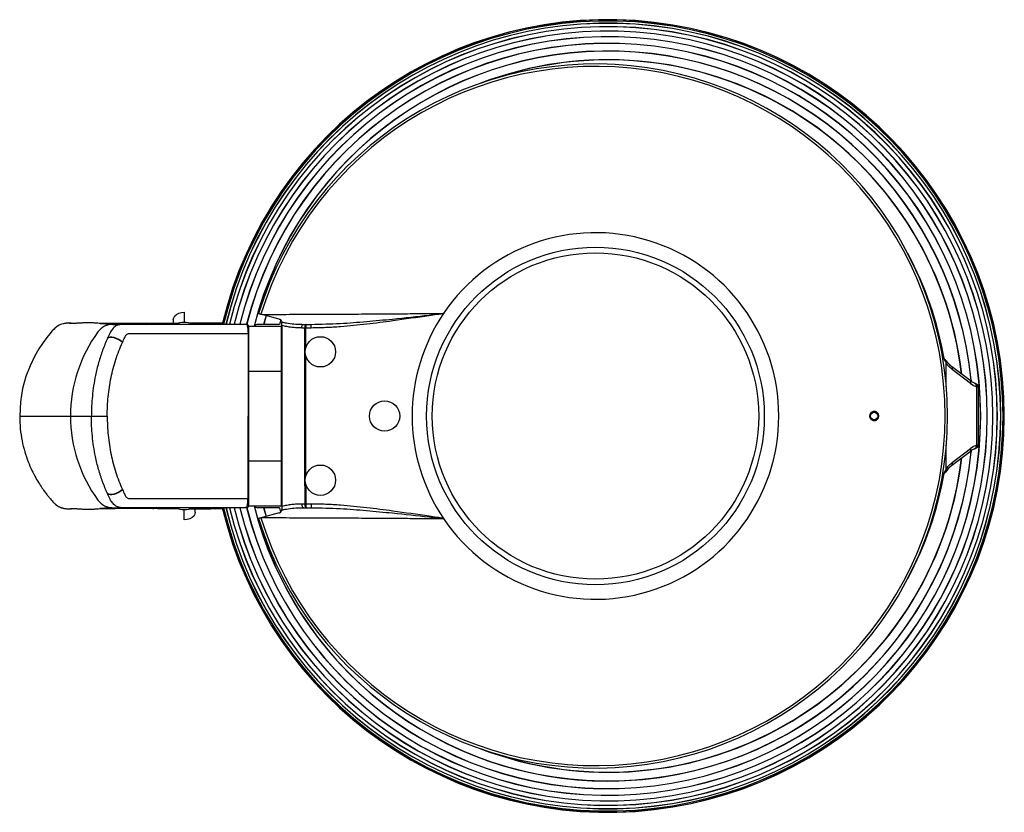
# Model space of a CAD drawing. Header units: millimetres. Extents: x 45 to 207, y 11 to 197.
# Tile 1 of 5: x 45 to 99, y 11 to 55. Entities that reach past the tile are written whole.
import ezdxf

# ---------------------------------------------------------------- set-up
doc = ezdxf.new("R2010")
doc.units = ezdxf.units.MM

msp = doc.modelspace()

# ---------------------------------------------------------------- linework, layer by layer
at = {"color": 7, "linetype": 'Continuous', "lineweight": 25}
for p, q in [((54.404, 38.664), (54.404, 38.1)), ((53.804, 38.25), (53.804, 38.051)), ((58.586, 38.556), (58.642, 38.541)), ((59.579, 38.29), (58.642, 38.541)), ((58.862, 38.482), (58.727, 38)), ((59.66, 38.242), (59.591, 38)), ((68.544, 38.599), (68.543, 38.597)), ((50.502, 38), (50.89, 38)), ((50.987, 38), (50.89, 38)), ((57.684, 38), (50.981, 38)), ((54.126, 38.054), (52.95, 38.051)), ((55.857, 38.059), (54.739, 38.056)), ((56.508, 38.063), (56.113, 38.062)), ((57.906, 37.695), (57.896, 37.694)), ((57.902, 37.66), (57.906, 37.66)), ((57.906, 37.637), (57.902, 37.637)), ((57.906, 37.9), (57.906, 35.45)), ((57.906, 37.9), (59.706, 37.9)), ((57.906, 37.891), (57.906, 35.5)), ((59.591, 38), (58.406, 38)), ((59.706, 35.45), (59.706, 37.9)), ((59.706, 37.9), (59.727, 37.9)), ((59.726, 38.12), (59.727, 38.097)), ((59.727, 37.938), (59.727, 28.063)), ((60.97, 37.8), (60.806, 37.8)), ((60.921, 38), (61.058, 38)), ((60.97, 29.2), (60.97, 37.8)), ((61.027, 37.8), (60.97, 37.8)), ((61.324, 37.8), (61.027, 37.8)), ((61.058, 38), (61.324, 38)), ((61.324, 37.8), (61.324, 38)), ((50.219, 37.249), (50.211, 37.233)), ((57.878, 37.5), (57.88, 33)), ((57.904, 37.5), (57.904, 37.5)), ((51.026, 37.008), (51.033, 37.023)), ((57.906, 35.45), (57.906, 30.55)), ((57.906, 35.45), (59.706, 35.45)), ((59.706, 30.55), (59.706, 35.45)), ((95.961, 34.596), (95.961, 35.831)), ((97.253, 34.932), (96.25, 35.7)), ((97.288, 34.773), (96.285, 35.541)), ((97.524, 34.774), (97.538, 34.768)), ((97.581, 34.751), (97.538, 34.768)), ((97.619, 34.583), (97.606, 34.588)), ((97.619, 31.418), (97.619, 34.583)), ((97.706, 34.565), (97.619, 34.583)), ((97.706, 34.565), (97.706, 31.435)), ((57.906, 33.7), (57.906, 33.7)), ((57.878, 28.5), (57.88, 33)), ((57.906, 33), (57.906, 33.124)), ((57.906, 33), (57.906, 32.94)), ((57.906, 32.3), (57.906, 32.3)), ((95.961, 30.17), (95.961, 31.405)), ((96.285, 30.459), (97.288, 31.227)), ((97.538, 31.232), (97.524, 31.227)), ((97.538, 31.232), (97.581, 31.25)), ((97.606, 31.412), (97.619, 31.418)), ((97.706, 31.435), (97.619, 31.418)), ((96.25, 30.3), (97.253, 31.068)), ((57.906, 30.55), (57.906, 28.1)), ((57.906, 30.55), (59.706, 30.55)), ((57.906, 28.11), (57.906, 30.5)), ((59.706, 28.1), (59.706, 30.55)), ((95.941, 30.021), (95.934, 30.014)), ((60.97, 29.2), (61.027, 29.2)), ((61.027, 29.2), (60.97, 29.2)), ((60.97, 29.2), (60.97, 28.2)), ((61.027, 29.2), (61.027, 28.2)), ((61.027, 29.2), (61.027, 29.2)), ((50.219, 28.752), (50.211, 28.768)), ((51.026, 28.993), (51.033, 28.978)), ((57.904, 28.5), (57.904, 28.5)), ((50.502, 28), (50.89, 28)), ((50.89, 28), (50.982, 28)), ((57.684, 28), (50.981, 28)), ((52.95, 27.949), (54.103, 27.946)), ((54.678, 27.945), (55.857, 27.942)), ((55.004, 27.75), (55.004, 27.946)), ((56.509, 27.937), (56.113, 27.938)), ((57.899, 28.341), (57.906, 28.341)), ((57.906, 28.305), (57.901, 28.306)), ((57.906, 28.363), (57.902, 28.364)), ((57.906, 28.1), (59.706, 28.1)), ((59.591, 28), (58.406, 28)), ((58.727, 28), (58.862, 27.518)), ((59.591, 28), (59.659, 27.762)), ((59.727, 28.1), (59.706, 28.1)), ((60.97, 28.2), (60.806, 28.2)), ((60.921, 28), (61.058, 28)), ((61.027, 28.2), (60.97, 28.2)), ((61.324, 28.2), (61.027, 28.2)), ((61.058, 28), (61.324, 28)), ((61.324, 28.2), (61.324, 28)), ((54.404, 27.336), (54.404, 27.9)), ((58.642, 27.46), (58.586, 27.445)), ((59.579, 27.711), (58.642, 27.46)), ((59.726, 27.88), (59.727, 27.904)), ((68.543, 27.403), (68.543, 27.403)), ((68.544, 27.401), (68.543, 27.403))]:
    msp.add_line(p, q, dxfattribs=at)
at = {"color": 8, "linetype": 'Continuous', "lineweight": 25}
for p, q in [((58.872, 38.48), (58.738, 38)), ((52.95, 38.051), (52.95, 38)), ((55.857, 38.059), (55.857, 38.001)), ((56.122, 38.001), (56.129, 38.004)), ((56.129, 38.004), (56.493, 38.006)), ((61.027, 36.712), (61.027, 37.8)), ((61.027, 29.712), (61.027, 36.289)), ((97.139, 35.019), (97.311, 34.95)), ((97.32, 31.068), (97.313, 31.052)), ((95.934, 30.014), (95.877, 29.952)), ((61.027, 29.2), (61.027, 29.289)), ((52.95, 27.949), (52.95, 28)), ((55.857, 27.942), (55.857, 27.999)), ((56.122, 28), (56.129, 27.996)), ((56.129, 27.996), (56.495, 27.995)), ((58.738, 28), (58.872, 27.521))]:
    msp.add_line(p, q, dxfattribs=at)
at = {"color": 7, "linetype": 'Continuous', "lineweight": 25, "flags": 128}
for points in [[(53.804, 38.25), (53.824, 38.357), (53.884, 38.457), (53.98, 38.543), (54.104, 38.609), (54.249, 38.65), (54.404, 38.664)], [(48.426, 38.048), (48.386, 38.05), (48.325, 38.052), (48.274, 38.054), (48.232, 38.055), (48.197, 38.057), (48.163, 38.058), (48.133, 38.059), (48.105, 38.059), (48.038, 38.059), (47.96, 38.055), (47.938, 38.053), (47.915, 38.05), (47.891, 38.047), (47.854, 38.041), (47.799, 38.03), (47.728, 38.011), (47.656, 37.985), (47.574, 37.949), (47.53, 37.925), (47.485, 37.898), (47.438, 37.866), (47.391, 37.83), (47.344, 37.789), (47.298, 37.743), (47.203, 37.638), (47.074, 37.489), (46.906, 37.281), (46.703, 37.008), (46.475, 36.664), (46.232, 36.242), (45.99, 35.739), (45.768, 35.153), (45.587, 34.492), (45.468, 33.768), (45.427, 33), (45.427, 33)], [(60.806, 37.8), (60.808, 37.839), (60.815, 37.877), (60.825, 37.911), (60.839, 37.942), (60.857, 37.967), (60.877, 37.985), (60.898, 37.996), (60.921, 38)], [(51.026, 37.008), (50.937, 37.084), (50.826, 37.155), (50.702, 37.214), (50.574, 37.258), (50.453, 37.283), (50.347, 37.287), (50.264, 37.27), (50.211, 37.233)], [(51.033, 37.023), (50.944, 37.099), (50.833, 37.17), (50.709, 37.23), (50.582, 37.274), (50.46, 37.299), (50.355, 37.303), (50.272, 37.286), (50.219, 37.249)], [(57.906, 33.124), (57.906, 33.714), (57.904, 37.5)], [(57.904, 28.5), (57.904, 29.414), (57.906, 32.94)], [(51.026, 28.993), (50.937, 28.917), (50.826, 28.846), (50.702, 28.787), (50.574, 28.743), (50.453, 28.718), (50.347, 28.714), (50.264, 28.731), (50.211, 28.768)], [(51.033, 28.978), (50.944, 28.901), (50.833, 28.83), (50.709, 28.771), (50.582, 28.727), (50.46, 28.702), (50.355, 28.698), (50.272, 28.715), (50.219, 28.752)], [(60.806, 28.2), (60.808, 28.161), (60.815, 28.124), (60.825, 28.089), (60.839, 28.059), (60.857, 28.034), (60.877, 28.016), (60.898, 28.004), (60.921, 28)], [(55.004, 27.75), (54.984, 27.643), (54.924, 27.543), (54.828, 27.458), (54.704, 27.392), (54.559, 27.351), (54.404, 27.336)]]:
    msp.add_lwpolyline(points, dxfattribs=at)
at = {"color": 8, "linetype": 'Continuous', "lineweight": 25, "flags": 128}
for points in [[(57.899, 37.805), (57.901, 37.871), (57.906, 37.891), (57.906, 37.891), (57.906, 37.891)], [(57.899, 28.196), (57.901, 28.129), (57.906, 28.11), (57.906, 28.11), (57.906, 28.11)]]:
    msp.add_lwpolyline(points, dxfattribs=at)
at = {"color": 7, "linetype": 'Continuous', "lineweight": 25}
for centre, radius in [((76.827, 33), 9.207), ((76.827, 33), 8.9), ((61.827, 36.5), 0.827), ((65.327, 33), 0.827), ((92.027, 33), 0.201), ((61.827, 29.5), 0.827)]:
    msp.add_circle(centre, radius, dxfattribs=at)
at = {"color": 8, "linetype": 'Continuous', "lineweight": 25}
for centre, radius, start, end in [((77.506, 33), 21.615, 193.384, 166.6226), ((77.506, 33), 21.611, 193.3874, 166.6172), ((77.506, 33), 21.546, 193.4293, 166.5714), ((77.506, 33), 21.42, 193.5099, 166.4939), ((77.506, 33), 21.234, 193.6304, 166.3774), ((77.506, 33), 20.989, 193.7925, 166.2125), ((77.506, 33), 20.684, 193.9987, 166.0018), ((77.506, 33), 20.321, 194.2238, 165.7528), ((77.506, 33), 19.901, 5.6229, 165.7459), ((77.506, 33), 19.423, 6.7492, 110.1141), ((52.689, 37.945), 0.108, 30.664, 87.0823), ((56.118, 37.954), 0.108, 92.5027, 153.9983), ((57.88, 44.308), 6.807, 269.9893, 270.2066), ((96.151, 35.595), 0.144, 338.1576, 46.8791), ((97.154, 34.827), 0.144, 338.1669, 46.7555), ((97.457, 34.957), 0.146, 182.5567, 215.9239), ((97.46, 34.957), 0.147, 183.2518, 216.867), ((97.162, 31.172), 0.138, 311.3697, 23.708), ((77.506, 33), 19.901, 194.2541, 354.3771), ((77.506, 33), 19.423, 249.8859, 353.2508), ((97.457, 31.044), 0.146, 143.0439, 177.4545), ((97.46, 31.044), 0.147, 142.1596, 176.7562), ((96.159, 30.404), 0.138, 311.0348, 23.7389), ((57.88, 21.692), 6.809, 89.7935, 90.0107), ((52.689, 28.055), 0.108, 272.9177, 329.336), ((56.118, 28.046), 0.108, 206.0017, 267.4973)]:
    msp.add_arc(centre, radius, start, end, dxfattribs=at)
at = {"color": 7, "linetype": 'Continuous', "lineweight": 25}
for centre, radius, start, end in [((77.506, 33), 21.617, 193.3991, 166.6015), ((77.506, 33), 21.613, 193.4012, 166.5994), ((77.506, 33), 21.549, 193.4271, 166.5724), ((77.506, 33), 21.424, 193.5041, 166.4934), ((77.506, 33), 21.239, 193.6175, 166.3798), ((77.506, 33), 20.995, 193.7882, 166.2131), ((77.506, 33), 20.691, 193.9936, 166.006), ((77.506, 33), 20.329, 194.2287, 165.7494), ((77.506, 33), 19.91, 5.5719, 165.7527), ((76.827, 33), 19.2, 196.9261, 163.0739), ((77.506, 33), 19.434, 6.7186, 111.0624), ((76.827, 33), 19.068, 196.9394, 163.0606), ((76.827, 33), 9.997, 214.0457, 145.9543), ((77.506, 33), 18.6, 9.6881, 28.4287), ((76.827, 33), 9.997, 145.9543, 214.0457), ((55.969, 33), 7.774, 143.809, 180), ((50.502, 37), 1, 90, 143.809), ((54.404, 36.75), 1.35, 69.5561, 111.5908), ((97.447, 34.629), 0.164, 345.6103, 61.9718), ((97.461, 34.624), 0.164, 345.6103, 61.9718), ((97.506, 34.565), 0.2, 0, 68), ((55.969, 33), 7.774, 180, 216.191), ((97.447, 31.371), 0.164, 298.0282, 14.3897), ((97.461, 31.377), 0.164, 298.0282, 14.3897), ((97.506, 31.435), 0.2, 292, 0), ((77.506, 33), 19.434, 248.9376, 353.2814), ((77.506, 33), 19.91, 270, 354.4271), ((77.506, 33), 18.6, 331.5713, 350.3119), ((50.502, 29), 1, 216.191, 270), ((54.404, 29.25), 1.35, 249.6475, 270), ((54.404, 29.25), 1.35, 270, 291.263), ((77.506, 33), 19.91, 194.2473, 270)]:
    msp.add_arc(centre, radius, start, end, dxfattribs=at)
for centre, major_axis, ratio, start_param, end_param in [((58.406, 37.8), (0, -0.2), 0.999194, 3.141593, 4.188325), ((61.058, 37.8), (0, 0.2), 0.444438, 0, 1.570796), ((61.058, 37.8), (0, 0.2), 0.157649, 0, 1.570796), ((97.632, 36.411), (-0.556, 1.864), 0.627265, 2.428391, 2.67711), ((97.632, 29.589), (0.556, 1.864), 0.627265, 0.464482, 0.713202), ((58.406, 28.2), (0, 0.2), 0.999194, 2.094861, 3.141593), ((61.058, 28.2), (0, 0.2), 0.444438, 1.570796, 3.141593), ((61.058, 28.2), (0, 0.2), 0.157649, 1.570796, 3.141593)]:
    msp.add_ellipse(centre, major_axis=major_axis, ratio=ratio, start_param=start_param, end_param=end_param, dxfattribs=at)
for points, knots in [([(58.459, 38.59), (58.461, 38.59), (58.465, 38.588), (58.498, 38.579), (58.541, 38.568), (58.573, 38.559), (58.586, 38.556)], [0, 0, 0, 0, 0.27555, 0.551179, 0.826878, 1, 1, 1, 1]), ([(58.642, 38.541), (59.082, 38.542), (59.964, 38.545), (61.315, 38.551), (62.687, 38.557), (63.95, 38.564), (65.096, 38.571), (66.181, 38.578), (67.331, 38.587), (68.14, 38.595), (68.544, 38.599)], [0, 0, 0, 0, 0.137965, 0.276268, 0.415574, 0.555203, 0.657169, 0.759246, 0.879571, 1, 1, 1, 1]), ([(59.579, 38.29), (59.601, 38.281), (59.646, 38.264), (59.698, 38.209), (59.72, 38.158), (59.724, 38.128), (59.726, 38.12)], [0, 0, 0, 0, 0.255083, 0.508938, 0.875802, 1, 1, 1, 1]), ([(61.324, 38), (61.852, 38.012), (62.858, 38.033), (64.337, 38.151), (65.954, 38.306), (67.229, 38.446), (68.093, 38.541), (68.323, 38.566), (68.436, 38.58), (68.488, 38.587), (68.513, 38.591), (68.524, 38.593), (68.531, 38.594), (68.536, 38.596), (68.54, 38.597), (68.542, 38.598), (68.544, 38.599), (68.544, 38.599), (68.544, 38.599)], [0, 0, 0, 0, 0.219058, 0.416486, 0.614055, 0.891213, 0.946685, 0.973758, 0.986981, 0.993545, 0.995751, 0.997233, 0.998226, 0.998893, 0.999343, 0.99976, 0.999942, 1, 1, 1, 1]), ([(68.543, 38.597), (68.542, 38.597), (68.541, 38.595), (68.537, 38.594), (68.532, 38.592), (68.525, 38.59), (68.514, 38.587), (68.489, 38.582), (68.437, 38.573), (68.325, 38.555), (68.096, 38.521), (67.236, 38.395), (65.967, 38.209), (64.354, 37.999), (63.135, 37.878), (62.125, 37.812), (61.591, 37.804), (61.324, 37.8)], [0, 0, 0, 0, 0.000439, 0.000904, 0.001583, 0.002588, 0.004079, 0.00629, 0.012853, 0.026051, 0.053051, 0.108356, 0.384747, 0.582154, 0.779702, 0.889781, 1, 1, 1, 1]), ([(50.428, 37.998), (50.381, 37.995), (50.291, 37.99), (50.161, 38.001), (50.029, 38.019), (49.895, 38.038), (49.762, 38.053), (49.635, 38.065), (49.506, 38.074), (49.377, 38.079), (49.244, 38.082), (49.122, 38.082), (49.017, 38.081), (48.928, 38.078), (48.849, 38.074), (48.77, 38.07), (48.69, 38.066), (48.612, 38.06), (48.536, 38.055), (48.463, 38.05), (48.374, 38.045), (48.282, 38.041), (48.199, 38.04), (48.15, 38.04), (48.113, 38.043), (48.119, 38.043), (48.12, 38.043)], [0, 0, 0, 0, 0.052372, 0.101179, 0.146441, 0.188164, 0.226333, 0.260925, 0.29192, 0.330414, 0.366563, 0.400386, 0.431875, 0.45803, 0.484722, 0.513635, 0.54477, 0.578127, 0.613705, 0.651505, 0.691516, 0.771379, 0.847472, 0.919801, 0.988373, 1, 1, 1, 1]), ([(52.695, 38.053), (52.542, 38.053), (51.963, 38.052), (51.17, 38.05), (50.424, 38.049), (50.041, 38.048), (49.87, 38.048), (49.806, 38.048)], [0, 0, 0, 0, 0.15864, 0.601434, 0.822827, 0.933523, 1, 1, 1, 1]), ([(50.385, 37.591), (50.385, 37.591), (50.374, 37.571), (50.317, 37.459), (50.263, 37.344), (50.219, 37.249)], [0, 0, 0, 0, 0.000014, 0.177876, 1, 1, 1, 1]), ([(50.981, 38), (50.981, 38), (50.917, 38), (50.83, 37.984), (50.67, 37.917), (50.518, 37.799), (50.422, 37.66), (50.385, 37.591), (50.385, 37.591)], [0, 0, 0, 0, 0.000006, 0.24607, 0.332197, 0.688637, 0.999992, 1, 1, 1, 1]), ([(52.695, 38.053), (52.693, 38.052), (52.69, 38.05), (52.685, 38.031), (52.683, 38.011), (52.681, 37.995)], [0, 0, 0, 0, 0.416361, 0.525828, 1, 1, 1, 1]), ([(52.95, 38.051), (52.942, 38.051), (52.892, 38.051), (52.798, 38.052), (52.729, 38.053), (52.695, 38.053)], [0, 0, 0, 0, 0.084185, 0.542069, 1, 1, 1, 1]), ([(56.113, 38.062), (56.107, 38.062), (56.069, 38.061), (55.985, 38.059), (55.9, 38.059), (55.857, 38.059)], [0, 0, 0, 0, 0.090157, 0.545044, 1, 1, 1, 1]), ([(56.129, 38.004), (56.128, 38.01), (56.125, 38.034), (56.12, 38.059), (56.115, 38.061), (56.113, 38.062)], [0, 0, 0, 0, 0.1653612, 0.6495344, 1, 1, 1, 1]), ([(57.806, 37.998), (57.785, 37.999), (57.753, 37.999), (57.712, 38), (57.692, 38), (57.684, 38)], [0, 0, 0, 0, 0.55154, 0.837975, 1, 1, 1, 1]), ([(57.819, 37.997), (57.818, 37.997), (57.816, 37.998), (57.812, 37.998), (57.809, 37.998), (57.807, 37.998), (57.806, 37.998)], [0, 0, 0, 0, 0.194874, 0.483475, 0.772586, 1, 1, 1, 1]), ([(57.819, 37.997), (57.819, 37.997), (57.822, 37.992), (57.829, 37.966), (57.848, 37.885), (57.865, 37.759), (57.876, 37.631), (57.878, 37.544), (57.878, 37.5)], [0, 0, 0, 0, 0.021679, 0.223071, 0.497405, 0.696885, 0.846568, 1, 1, 1, 1]), ([(57.906, 37.9), (57.906, 37.907), (57.905, 37.922), (57.894, 37.949), (57.875, 37.974), (57.847, 37.992), (57.827, 37.996), (57.819, 37.997)], [0, 0, 0, 0, 0.1869564, 0.3723445, 0.5846173, 0.8159651, 1, 1, 1, 1]), ([(57.904, 37.5), (57.904, 37.521), (57.904, 37.573), (57.902, 37.653), (57.9, 37.733), (57.898, 37.796), (57.899, 37.834), (57.899, 37.841), (57.899, 37.842)], [0, 0, 0, 0, 0.124459, 0.320995, 0.52237, 0.737757, 0.970706, 1, 1, 1, 1]), ([(57.906, 37.891), (57.906, 37.892), (57.906, 37.894), (57.906, 37.897), (57.906, 37.899), (57.906, 37.9)], [0, 0, 0, 0, 0.2482153, 0.6026689, 1, 1, 1, 1]), ([(59.726, 38.12), (59.726, 38.12), (59.783, 38.108), (59.897, 38.086), (60.151, 38.047), (60.492, 38.009), (60.778, 38.003), (60.921, 38)], [0, 0, 0, 0, 0.001166, 0.145008, 0.288973, 0.643834, 1, 1, 1, 1]), ([(59.727, 37.938), (59.727, 37.948), (59.727, 37.971), (59.727, 38.003), (59.727, 38.033), (59.727, 38.058), (59.727, 38.08), (59.727, 38.091), (59.727, 38.097)], [0, 0, 0, 0, 0.179572, 0.365124, 0.54444, 0.727635, 0.863236, 1, 1, 1, 1]), ([(60.806, 37.8), (60.716, 37.802), (60.536, 37.805), (60.265, 37.832), (59.995, 37.873), (59.816, 37.916), (59.727, 37.938)], [0, 0, 0, 0, 0.2483152, 0.4972826, 0.7482725, 1, 1, 1, 1]), ([(50.211, 37.233), (50.121, 37.021), (49.94, 36.598), (49.724, 35.918), (49.564, 35.266), (49.455, 34.653), (49.385, 34.096), (49.344, 33.544), (49.335, 33.182), (49.335, 33), (49.335, 33)], [0, 0, 0, 0, 0.166675, 0.333745, 0.500415, 0.628899, 0.757382, 0.878691, 0.999999, 1, 1, 1, 1]), ([(51.033, 37.023), (51.075, 37.112), (51.142, 37.255), (51.23, 37.423), (51.314, 37.499), (52.402, 37.511), (54.18, 37.497), (56.349, 37.501), (57.492, 37.5), (57.878, 37.5)], [0, 0, 0, 0, 0.031281, 0.050185, 0.061122, 0.071947, 0.509277, 0.834028, 1, 1, 1, 1]), ([(50.201, 33), (50.204, 33.175), (50.209, 33.526), (50.25, 34.053), (50.315, 34.577), (50.408, 35.093), (50.524, 35.594), (50.666, 36.081), (50.831, 36.556), (50.961, 36.857), (51.026, 37.008)], [0, 0, 0, 0, 0.123558, 0.247116, 0.373444, 0.499772, 0.623446, 0.74712, 0.87356, 1, 1, 1, 1]), ([(95.877, 36.048), (95.868, 36.06), (95.86, 36.073), (95.848, 36.101), (95.843, 36.115), (95.841, 36.13)], [0, 0, 0, 0, 0.5, 0.5, 1, 1, 1, 1]), ([(95.961, 35.831), (95.961, 35.851), (95.958, 35.87), (95.949, 35.909), (95.943, 35.928), (95.92, 35.982), (95.9, 36.016), (95.877, 36.048)], [0, 0, 0, 0, 0.25, 0.25, 0.5, 0.5, 1, 1, 1, 1]), ([(96.25, 35.701), (96.23, 35.716), (96.149, 35.777), (96.043, 35.868), (95.962, 35.958), (95.937, 35.985)], [0, 0, 0, 0, 0.178716, 0.746953, 1, 1, 1, 1]), ([(96.285, 35.541), (96.229, 35.584), (96.174, 35.629), (96.066, 35.725), (96.012, 35.776), (95.961, 35.831)], [0, 0, 0, 0, 0.5, 0.5, 1, 1, 1, 1]), ([(97.524, 34.774), (97.502, 34.784), (97.428, 34.815), (97.337, 34.87), (97.27, 34.92), (97.253, 34.932)], [0, 0, 0, 0, 0.245491, 0.811033, 1, 1, 1, 1]), ([(97.349, 34.868), (97.345, 34.873), (97.329, 34.89), (97.325, 34.915), (97.322, 34.934)], [0, 0, 0, 0, 0.263472, 1, 1, 1, 1]), ([(45.427, 33), (45.433, 32.768), (45.445, 32.311), (45.546, 31.657), (45.694, 31.052), (45.88, 30.509), (46.086, 30.034), (46.297, 29.627), (46.501, 29.289), (46.685, 29.015), (46.843, 28.8), (46.962, 28.647), (47.048, 28.542), (47.138, 28.433), (47.222, 28.339), (47.289, 28.262), (47.344, 28.209), (47.372, 28.184), (47.392, 28.168), (47.412, 28.152), (47.432, 28.137), (47.451, 28.123), (47.478, 28.105), (47.518, 28.08), (47.563, 28.056), (47.619, 28.029), (47.667, 28.01), (47.709, 27.996), (47.755, 27.982), (47.797, 27.971), (47.836, 27.963), (47.873, 27.956), (47.925, 27.949), (47.983, 27.943), (48.023, 27.942), (48.043, 27.941), (48.059, 27.941), (48.076, 27.941), (48.095, 27.941), (48.12, 27.942), (48.154, 27.942), (48.198, 27.944), (48.257, 27.946), (48.327, 27.949), (48.387, 27.951), (48.419, 27.952), (48.423, 27.953)], [0, 0, 0, 0, 0.028027, 0.055306, 0.081548, 0.106543, 0.130198, 0.152557, 0.173793, 0.194181, 0.21406, 0.233794, 0.25229, 0.267108, 0.278266, 0.285929, 0.288611, 0.289727, 0.290737, 0.291688, 0.292638, 0.293644, 0.294756, 0.297429, 0.302851, 0.310187, 0.324907, 0.343, 0.361358, 0.379836, 0.398433, 0.417153, 0.435994, 0.488451, 0.541867, 0.568436, 0.597805, 0.630411, 0.666254, 0.705335, 0.747652, 0.801677, 0.86019, 0.923182, 0.990643, 1, 1, 1, 1]), ([(45.437, 33), (45.439, 33), (45.442, 33), (45.576, 33), (45.831, 33), (46.225, 33), (46.749, 33), (47.391, 33), (47.927, 33), (48.195, 33)], [0, 0, 0, 0, 0.101988, 0.240096, 0.392019, 0.543959, 0.695927, 0.847937, 1, 1, 1, 1]), ([(48.195, 33), (48.395, 33), (48.751, 33), (49.157, 33), (49.335, 33)], [0, 0, 0, 0, 0.5599251, 1, 1, 1, 1]), ([(49.335, 33), (49.349, 33), (49.375, 33), (49.482, 33), (49.623, 33), (49.789, 33), (49.959, 33), (50.102, 33), (50.172, 33), (50.201, 33)], [0, 0, 0, 0, 0.148842, 0.297685, 0.446527, 0.59537, 0.744212, 0.893055, 1, 1, 1, 1]), ([(50.211, 28.768), (50.121, 28.979), (49.94, 29.403), (49.724, 30.083), (49.564, 30.734), (49.455, 31.347), (49.385, 31.904), (49.344, 32.456), (49.335, 32.819), (49.335, 33), (49.335, 33)], [0, 0, 0, 0, 0.166675, 0.333745, 0.500415, 0.628899, 0.757382, 0.878691, 0.999999, 1, 1, 1, 1]), ([(50.201, 33), (50.204, 32.825), (50.209, 32.475), (50.25, 31.948), (50.315, 31.423), (50.408, 30.907), (50.524, 30.406), (50.666, 29.92), (50.831, 29.445), (50.961, 29.144), (51.026, 28.993)], [0, 0, 0, 0, 0.123558, 0.247116, 0.373444, 0.499772, 0.623446, 0.74712, 0.87356, 1, 1, 1, 1]), ([(57.88, 33), (57.888, 33), (57.903, 33), (57.905, 33), (57.906, 33)], [0, 0, 0, 0, 0.5, 1, 1, 1, 1]), ([(91.855, 32.819), (91.837, 32.84), (91.8, 32.882), (91.775, 32.964), (91.777, 33.048), (91.806, 33.127), (91.86, 33.192), (91.932, 33.237), (92.015, 33.255), (92.101, 33.244), (92.179, 33.205), (92.239, 33.142), (92.274, 33.063), (92.281, 32.978), (92.26, 32.897), (92.213, 32.827), (92.146, 32.775), (92.065, 32.748), (91.979, 32.75), (91.906, 32.776), (91.869, 32.807), (91.855, 32.819)], [0, 0, 0, 0, 0.053011, 0.106048, 0.158525, 0.210722, 0.263245, 0.316575, 0.370889, 0.425969, 0.481231, 0.535957, 0.589645, 0.642293, 0.694388, 0.746653, 0.799717, 0.853849, 0.90885, 0.964129, 1, 1, 1, 1]), ([(97.253, 31.068), (97.275, 31.085), (97.348, 31.139), (97.439, 31.191), (97.507, 31.219), (97.524, 31.227)], [0, 0, 0, 0, 0.254202, 0.812025, 1, 1, 1, 1]), ([(97.325, 31.067), (97.325, 31.075), (97.325, 31.1), (97.34, 31.122), (97.35, 31.136)], [0, 0, 0, 0, 0.302038, 1, 1, 1, 1]), ([(95.877, 29.952), (95.9, 29.984), (95.92, 30.018), (95.95, 30.09), (95.961, 30.13), (95.961, 30.17)], [0, 0, 0, 0, 0.5, 0.5, 1, 1, 1, 1]), ([(95.933, 30.015), (95.969, 30.052), (96.062, 30.147), (96.169, 30.242), (96.241, 30.293), (96.25, 30.299)], [0, 0, 0, 0, 0.351431, 0.920956, 1, 1, 1, 1]), ([(95.961, 30.17), (96.012, 30.224), (96.066, 30.275), (96.174, 30.371), (96.229, 30.417), (96.285, 30.459)], [0, 0, 0, 0, 0.5, 0.5, 1, 1, 1, 1]), ([(95.841, 29.87), (95.843, 29.885), (95.848, 29.9), (95.86, 29.927), (95.868, 29.94), (95.877, 29.952)], [0, 0, 0, 0, 0.5, 0.5, 1, 1, 1, 1]), ([(60.97, 29.2), (60.97, 29.2), (60.97, 29.2), (60.97, 29.2), (60.97, 29.2), (60.97, 29.2), (60.97, 29.2)], [0, 0, 0, 0, 0.25, 0.5, 0.75, 1, 1, 1, 1]), ([(50.385, 28.41), (50.385, 28.41), (50.374, 28.43), (50.317, 28.542), (50.263, 28.657), (50.219, 28.752)], [0, 0, 0, 0, 0.000014, 0.177876, 1, 1, 1, 1]), ([(51.033, 28.978), (51.075, 28.889), (51.142, 28.746), (51.23, 28.577), (51.314, 28.501), (52.402, 28.489), (54.18, 28.504), (56.349, 28.5), (57.492, 28.5), (57.878, 28.5)], [0, 0, 0, 0, 0.031281, 0.050185, 0.061122, 0.071947, 0.509277, 0.834028, 1, 1, 1, 1]), ([(57.819, 28.003), (57.819, 28.004), (57.822, 28.009), (57.829, 28.035), (57.848, 28.116), (57.865, 28.241), (57.876, 28.37), (57.878, 28.456), (57.878, 28.5)], [0, 0, 0, 0, 0.021679, 0.223071, 0.497405, 0.696885, 0.846568, 1, 1, 1, 1]), ([(57.899, 28.212), (57.899, 28.215), (57.899, 28.234), (57.901, 28.288), (57.903, 28.37), (57.904, 28.444), (57.904, 28.488), (57.904, 28.5)], [0, 0, 0, 0, 0.056915, 0.355354, 0.631087, 0.893499, 1, 1, 1, 1]), ([(48.205, 27.962), (48.204, 27.962), (48.202, 27.961), (48.215, 27.961), (48.241, 27.96), (48.283, 27.959), (48.339, 27.957), (48.403, 27.954), (48.469, 27.95), (48.531, 27.946), (48.602, 27.941), (48.679, 27.936), (48.76, 27.931), (48.847, 27.927), (48.936, 27.923), (49.027, 27.92), (49.114, 27.918), (49.187, 27.918), (49.247, 27.918), (49.296, 27.919), (49.349, 27.92), (49.413, 27.923), (49.489, 27.926), (49.577, 27.932), (49.681, 27.94), (49.798, 27.952), (49.924, 27.967), (50.05, 27.985), (50.175, 28.001), (50.298, 28.011), (50.383, 28.006), (50.428, 28.003)], [0, 0, 0, 0, 0.026634, 0.071066, 0.113611, 0.156522, 0.202914, 0.252811, 0.284761, 0.318001, 0.352532, 0.388355, 0.424281, 0.457989, 0.49479, 0.528423, 0.558889, 0.586187, 0.602216, 0.616909, 0.631545, 0.649234, 0.67011, 0.694168, 0.721397, 0.757158, 0.797205, 0.841515, 0.890078, 0.942899, 1, 1, 1, 1]), ([(52.695, 27.947), (52.542, 27.947), (51.963, 27.949), (51.17, 27.95), (50.424, 27.952), (50.04, 27.952), (49.868, 27.953), (49.804, 27.953)], [0, 0, 0, 0, 0.158526, 0.601002, 0.822235, 0.932852, 1, 1, 1, 1]), ([(50.981, 28), (50.981, 28), (50.917, 28), (50.83, 28.016), (50.67, 28.084), (50.518, 28.202), (50.422, 28.34), (50.385, 28.41), (50.385, 28.41)], [0, 0, 0, 0, 0.000006, 0.24607, 0.332197, 0.688637, 0.999992, 1, 1, 1, 1]), ([(52.695, 27.947), (52.693, 27.949), (52.69, 27.95), (52.685, 27.969), (52.683, 27.99), (52.681, 28.006)], [0, 0, 0, 0, 0.416361, 0.525828, 1, 1, 1, 1]), ([(52.95, 27.949), (52.942, 27.949), (52.892, 27.949), (52.798, 27.949), (52.729, 27.948), (52.695, 27.947)], [0, 0, 0, 0, 0.084185, 0.542069, 1, 1, 1, 1]), ([(56.113, 27.938), (56.107, 27.938), (56.069, 27.94), (55.985, 27.941), (55.9, 27.942), (55.857, 27.942)], [0, 0, 0, 0, 0.090157, 0.545044, 1, 1, 1, 1]), ([(56.129, 27.996), (56.128, 27.99), (56.125, 27.966), (56.12, 27.941), (56.115, 27.939), (56.113, 27.938)], [0, 0, 0, 0, 0.1653612, 0.6495344, 1, 1, 1, 1]), ([(57.806, 28.002), (57.785, 28.002), (57.753, 28.001), (57.712, 28), (57.692, 28), (57.684, 28)], [0, 0, 0, 0, 0.55154, 0.837975, 1, 1, 1, 1]), ([(57.819, 28.003), (57.818, 28.003), (57.816, 28.003), (57.812, 28.003), (57.809, 28.002), (57.807, 28.002), (57.806, 28.002)], [0, 0, 0, 0, 0.194874, 0.483475, 0.772586, 1, 1, 1, 1]), ([(57.906, 28.101), (57.906, 28.093), (57.905, 28.079), (57.894, 28.051), (57.875, 28.027), (57.847, 28.009), (57.827, 28.005), (57.819, 28.003)], [0, 0, 0, 0, 0.1869564, 0.3723445, 0.5846173, 0.8159651, 1, 1, 1, 1]), ([(57.899, 28.212), (57.899, 28.212), (57.899, 28.203), (57.899, 28.199), (57.899, 28.196)], [0, 0, 0, 0, 0.086755, 1, 1, 1, 1]), ([(57.906, 28.11), (57.906, 28.109), (57.906, 28.107), (57.906, 28.103), (57.906, 28.102), (57.906, 28.101)], [0, 0, 0, 0, 0.2482153, 0.6026689, 1, 1, 1, 1]), ([(59.726, 27.88), (59.726, 27.88), (59.783, 27.892), (59.897, 27.914), (60.151, 27.954), (60.492, 27.991), (60.778, 27.997), (60.921, 28)], [0, 0, 0, 0, 0.001166, 0.145008, 0.288973, 0.643834, 1, 1, 1, 1]), ([(60.806, 28.2), (60.716, 28.199), (60.536, 28.195), (60.265, 28.169), (59.995, 28.128), (59.816, 28.085), (59.727, 28.063)], [0, 0, 0, 0, 0.2483152, 0.4972826, 0.7482725, 1, 1, 1, 1]), ([(59.727, 28.063), (59.727, 28.052), (59.727, 28.03), (59.727, 27.998), (59.727, 27.968), (59.727, 27.942), (59.727, 27.921), (59.727, 27.91), (59.727, 27.904)], [0, 0, 0, 0, 0.179572, 0.365124, 0.54444, 0.727635, 0.863236, 1, 1, 1, 1]), ([(68.543, 27.403), (68.542, 27.404), (68.541, 27.405), (68.537, 27.407), (68.532, 27.408), (68.525, 27.411), (68.514, 27.413), (68.489, 27.418), (68.437, 27.428), (68.325, 27.446), (68.096, 27.48), (67.236, 27.606), (65.967, 27.792), (64.354, 28.002), (63.135, 28.123), (62.125, 28.189), (61.591, 28.196), (61.324, 28.2)], [0, 0, 0, 0, 0.000436, 0.000901, 0.001581, 0.002585, 0.004076, 0.006287, 0.01285, 0.026048, 0.053048, 0.108354, 0.384745, 0.582153, 0.779702, 0.88978, 1, 1, 1, 1]), ([(61.324, 28), (61.852, 27.989), (62.858, 27.967), (64.337, 27.85), (65.954, 27.694), (67.229, 27.554), (68.093, 27.46), (68.323, 27.434), (68.436, 27.421), (68.488, 27.414), (68.513, 27.41), (68.524, 27.408), (68.531, 27.406), (68.536, 27.405), (68.54, 27.404), (68.542, 27.403), (68.544, 27.402), (68.544, 27.402), (68.544, 27.401)], [0, 0, 0, 0, 0.219058, 0.416486, 0.614055, 0.891213, 0.946685, 0.973758, 0.986981, 0.993545, 0.995751, 0.997233, 0.998226, 0.998893, 0.999343, 0.99976, 0.999942, 1, 1, 1, 1]), ([(58.586, 27.445), (58.566, 27.439), (58.527, 27.429), (58.484, 27.417), (58.462, 27.411), (58.46, 27.411), (58.459, 27.41)], [0, 0, 0, 0, 0.275667, 0.5515758, 0.8273742, 1, 1, 1, 1]), ([(58.642, 27.46), (59.082, 27.458), (59.964, 27.455), (61.315, 27.45), (62.687, 27.444), (63.95, 27.437), (65.096, 27.43), (66.181, 27.422), (67.331, 27.413), (68.14, 27.405), (68.544, 27.401)], [0, 0, 0, 0, 0.1379645, 0.2762677, 0.4155736, 0.5552029, 0.6571685, 0.7592457, 0.8795709, 1, 1, 1, 1]), ([(59.579, 27.711), (59.601, 27.719), (59.646, 27.737), (59.698, 27.791), (59.72, 27.842), (59.724, 27.873), (59.726, 27.88)], [0, 0, 0, 0, 0.2550826, 0.5089383, 0.875802, 1, 1, 1, 1])]:
    msp.add_open_spline(points, degree=3, knots=knots, dxfattribs=at)
at = {"color": 8, "linetype": 'Continuous', "lineweight": 25}
for points, knots in [([(49.815, 38.047), (49.876, 38.047), (50.044, 38.046), (50.426, 38.042), (51.173, 38.027), (51.843, 38.008), (52.299, 38.001), (52.329, 38)], [0, 0, 0, 0, 0.073222, 0.200695, 0.455521, 0.964204, 1, 1, 1, 1]), ([(95.841, 36.13), (95.877, 36.092), (96.003, 35.958), (96.126, 35.824), (96.215, 35.728)], [0, 0, 0, 0, 0.283294, 1, 1, 1, 1]), ([(95.877, 36.048), (95.886, 36.038), (95.907, 36.014), (95.929, 35.993), (95.941, 35.98)], [0, 0, 0, 0, 0.425785, 1, 1, 1, 1]), ([(97.313, 34.948), (97.317, 34.945), (97.322, 34.941), (97.321, 34.935), (97.32, 34.934)], [0, 0, 0, 0, 0.726454, 1, 1, 1, 1]), ([(97.311, 31.05), (97.28, 31.038), (97.223, 31.015), (97.165, 30.992), (97.139, 30.982)], [0, 0, 0, 0, 0.544574, 1, 1, 1, 1]), ([(96.216, 30.274), (96.184, 30.239), (96.062, 30.105), (95.935, 29.97), (95.841, 29.87)], [0, 0, 0, 0, 0.261256, 1, 1, 1, 1]), ([(49.812, 27.954), (49.875, 27.954), (50.044, 27.954), (50.426, 27.958), (51.173, 27.973), (51.843, 27.993), (52.299, 28), (52.329, 28)], [0, 0, 0, 0, 0.07414, 0.201487, 0.45606, 0.96424, 1, 1, 1, 1])]:
    msp.add_open_spline(points, degree=3, knots=knots, dxfattribs=at)
at = {"color": 7, "linetype": 'Continuous', "lineweight": 25}
for points in [[(97.311, 34.95), (97.312, 34.95), (97.313, 34.949), (97.313, 34.948)], [(97.313, 31.052), (97.313, 31.052), (97.312, 31.051), (97.311, 31.05)]]:
    msp.add_open_spline(points, degree=3, dxfattribs=at)

doc.saveas('drawing.dxf')
